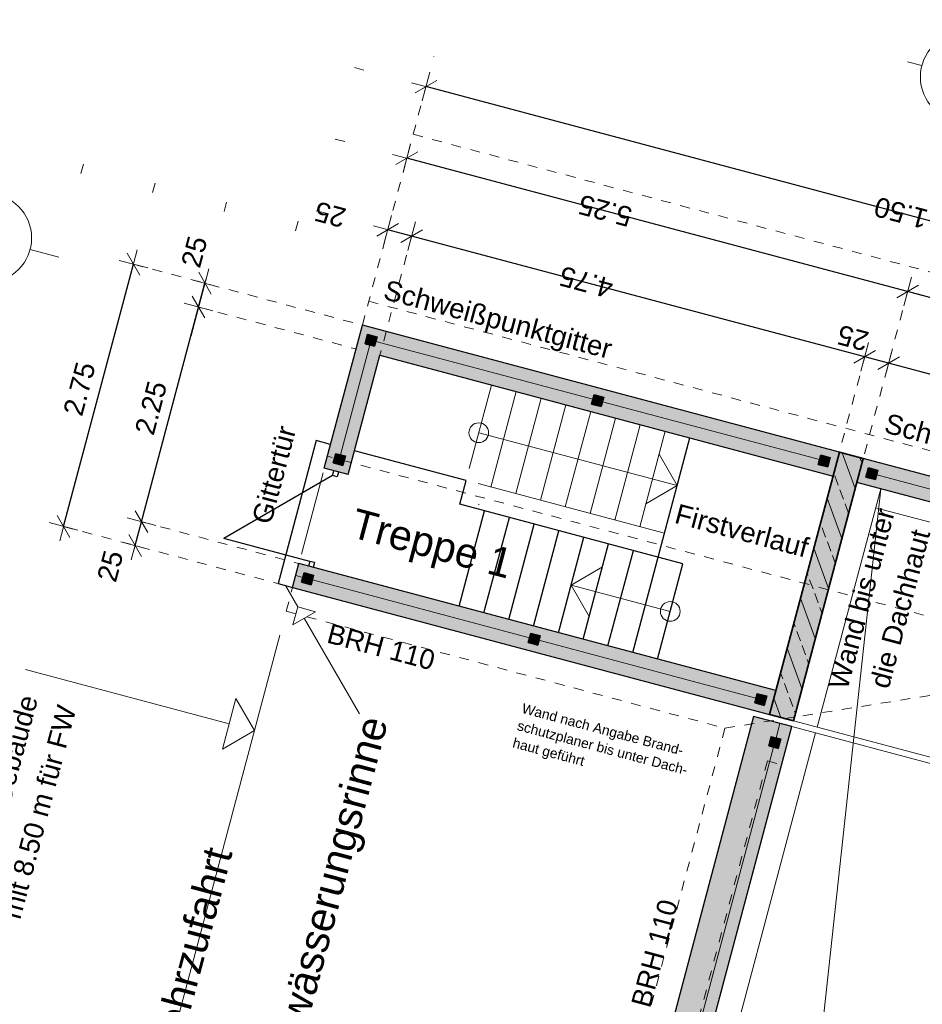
# Model space of a CAD drawing. Header units: metres. Extents: x 4462371 to 4462630, y 5328161 to 5328403.
# Tile 90 of 152: x 4462484 to 4462493, y 5328239 to 5328249. Entities that reach past the tile are written whole.
import ezdxf

# ---------------------------------------------------------------- set-up
doc = ezdxf.new("R2010")
doc.units = ezdxf.units.M
doc.header["$PDMODE"] = 65
doc.linetypes.add('AUSGEZOGEN', pattern=[0])
doc.linetypes.add('VERDECKT2_S2', pattern=[0.15, 0.1, -0.05])
for name, color, linetype, lineweight in [('Maßlinie_Allgemein', 7, 'AUSGEZOGEN', 13), ('Schraffur', 7, 'AUSGEZOGEN', 158), ('Standard', 7, 'AUSGEZOGEN', 13)]:
    doc.layers.add(name, color=color, linetype=linetype, lineweight=lineweight)
doc.styles.add('ARIAL', font='ARIAL.TTF')
doc.dimstyles.new('_DIMSTYLE_12', dxfattribs={"dimtxt": 0.2, "dimasz": 0.3, "dimexe": 0, "dimexo": 0, "dimgap": 0.1, "dimtad": 2, "dimrnd": 0.01, "dimzin": 4, "dimdsep": 46, "dimtxsty": 'ARIAL', "dimblk1": 'ALL_ML_STRICH', "dimblk2": 'ALL_ML_STRICH', "dimsah": 1, "dimcen": 0, "dimclrd": 7, "dimclre": 7, "dimclrt": 7, "dimadec": 0, "dimazin": 0, "dimtfac": 1, "dimtdec": 0, "dimtix": 1, "dimtmove": 2, "dimatfit": 3, "dimfxl": 0, "dimtzin": 0, "dimlwd": 0, "dimlwe": 13, "dimarcsym": 0})
doc.dimstyles.new('_DIMSTYLE_14', dxfattribs={"dimtxt": 0.2, "dimasz": 0.3, "dimexe": 0, "dimexo": 0, "dimgap": 0.1, "dimtad": 2, "dimdec": 1, "dimlfac": 100, "dimrnd": 1, "dimzin": 4, "dimdsep": 46, "dimtxsty": 'ARIAL', "dimblk1": 'ALL_ML_STRICH', "dimblk2": 'ALL_ML_STRICH', "dimsah": 1, "dimcen": 0, "dimclrd": 7, "dimclre": 7, "dimclrt": 7, "dimadec": 0, "dimazin": 0, "dimtfac": 1, "dimtdec": 0, "dimtix": 1, "dimtmove": 2, "dimatfit": 3, "dimfxl": 0, "dimtvp": 1.2, "dimtzin": 0, "dimlwd": 0, "dimlwe": 13, "dimarcsym": 0})

# ---------------------------------------------------------------- blocks, each defined once
blk = doc.blocks.new('ALL_ML_STRICH')
at = {"color": 0, "linetype": 'ByBlock', "lineweight": -2}
for p, q in [((0, -0.5), (0, 0.5)), ((-1, 0), (0.5, 0)), ((-0.3, -0.3), (0.3, 0.3))]:
    blk.add_line(p, q, dxfattribs=at)
blk = doc.blocks.new('*D553')
at = {"layer": 'DEFPOINTS', "color": 7, "linetype": 'AUSGEZOGEN', "lineweight": 13}
for p in [(4462487.4562, 5328245.6535), (4462499.2122, 5328245.1095), (4462498.5688, 5328242.6937)]:
    blk.add_point(p, dxfattribs=at)
at = {"layer": 'Maßlinie_Allgemein', "color": 7, "linetype": 'AUSGEZOGEN', "lineweight": -2}
for p, q in [((4462488.0996, 5328248.0692), (4462488.0996, 5328248.0692)), ((4462499.2122, 5328245.1095), (4462488.0996, 5328248.0692)), ((4462499.2122, 5328245.1095), (4462499.2122, 5328245.1095))]:
    blk.add_line(p, q, dxfattribs=at)
at = {"layer": 'Maßlinie_Allgemein', "color": 7, "linetype": 'AUSGEZOGEN', "lineweight": 13, "xscale": 0.3, "yscale": 0.3, "zscale": 0.3}
for p, rotation in [((4462488.0996, 5328248.0692), 165.0861850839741), ((4462499.2122, 5328245.1095), 345.0861850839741)]:
    blk.add_blockref('ALL_ML_STRICH', p, dxfattribs=dict(at, rotation=rotation))
at = {"layer": 'Maßlinie_Allgemein', "color": 7, "linetype": 'AUSGEZOGEN', "lineweight": 13, "insert": (4462492.9872, 5328246.771), "char_height": 0.2, "width": 1, "attachment_point": 5, "rotation": 165.08619, "style": 'ARIAL'}
blk.add_mtext('\\A1;{\\A1;{11.50\\H0.132000;\\S^ ;}}', dxfattribs=at)
blk = doc.blocks.new('*D554')
at = {"layer": 'DEFPOINTS', "color": 7, "linetype": 'AUSGEZOGEN', "lineweight": 13}
for p in [(4462487.4562, 5328245.6535), (4462484.4292, 5328243.6138), (4462486.7484, 5328242.9961)]:
    blk.add_point(p, dxfattribs=at)
at = {"layer": 'Maßlinie_Allgemein', "color": 7, "linetype": 'AUSGEZOGEN', "lineweight": -2}
for p, q in [((4462484.4292, 5328243.6138), (4462485.137, 5328246.2711)), ((4462485.137, 5328246.2711), (4462485.137, 5328246.2711)), ((4462484.4292, 5328243.6138), (4462484.4292, 5328243.6138))]:
    blk.add_line(p, q, dxfattribs=at)
at = {"layer": 'Maßlinie_Allgemein', "color": 7, "linetype": 'AUSGEZOGEN', "lineweight": 13, "xscale": 0.3, "yscale": 0.3, "zscale": 0.3}
for p, rotation in [((4462485.137, 5328246.2711), 75.08618509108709), ((4462484.4292, 5328243.6138), 255.0861850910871)]:
    blk.add_blockref('ALL_ML_STRICH', p, dxfattribs=dict(at, rotation=rotation))
at = {"layer": 'Maßlinie_Allgemein', "color": 7, "linetype": 'AUSGEZOGEN', "lineweight": 13, "insert": (4462484.5901, 5328245.008), "char_height": 0.2, "width": 0.8, "attachment_point": 5, "rotation": 75.08619, "style": 'ARIAL'}
blk.add_mtext('\\A1;{\\A1;{2.75\\H0.132000;\\S^ ;}}', dxfattribs=at)
blk = doc.blocks.new('*D571')
at = {"layer": 'DEFPOINTS', "color": 7, "linetype": 'AUSGEZOGEN', "lineweight": 13}
for p in [(4462485.154, 5328243.4207), (4462486.8127, 5328243.2377), (4462486.7484, 5328242.9961)]:
    blk.add_point(p, dxfattribs=at)
at = {"layer": 'Maßlinie_Allgemein', "color": 7, "linetype": 'AUSGEZOGEN', "lineweight": -2}
for p, q in [((4462485.154, 5328243.4207), (4462485.2183, 5328243.6623)), ((4462485.2183, 5328243.6623), (4462485.2183, 5328243.6623)), ((4462485.154, 5328243.4207), (4462485.154, 5328243.4207))]:
    blk.add_line(p, q, dxfattribs=at)
at = {"layer": 'Maßlinie_Allgemein', "color": 7, "linetype": 'AUSGEZOGEN', "lineweight": 13, "xscale": 0.3, "yscale": 0.3, "zscale": 0.3}
for p, rotation in [((4462485.2183, 5328243.6623), 75.08618503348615), ((4462485.154, 5328243.4207), 255.0861850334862)]:
    blk.add_blockref('ALL_ML_STRICH', p, dxfattribs=dict(at, rotation=rotation))
at = {"layer": 'Maßlinie_Allgemein', "color": 7, "linetype": 'AUSGEZOGEN', "lineweight": 13, "insert": (4462484.9023, 5328243.2126), "char_height": 0.2, "width": 0.8, "attachment_point": 5, "rotation": 75.08619, "style": 'ARIAL'}
blk.add_mtext('\\A1;{\\A1;{25\\H0.132000;\\S^ ;}}', dxfattribs=at)
blk = doc.blocks.new('*D572')
at = {"layer": 'DEFPOINTS', "color": 7, "linetype": 'AUSGEZOGEN', "lineweight": 13}
for p in [(4462487.6334, 5328245.3475), (4462485.2183, 5328243.6623), (4462486.8127, 5328243.2377)]:
    blk.add_point(p, dxfattribs=at)
at = {"layer": 'Maßlinie_Allgemein', "color": 7, "linetype": 'AUSGEZOGEN', "lineweight": -2}
for p, q in [((4462485.2183, 5328243.6623), (4462485.7974, 5328245.8365)), ((4462485.7974, 5328245.8365), (4462485.7974, 5328245.8365)), ((4462485.2183, 5328243.6623), (4462485.2183, 5328243.6623))]:
    blk.add_line(p, q, dxfattribs=at)
at = {"layer": 'Maßlinie_Allgemein', "color": 7, "linetype": 'AUSGEZOGEN', "lineweight": 13, "xscale": 0.3, "yscale": 0.3, "zscale": 0.3}
for p, rotation in [((4462485.7974, 5328245.8365), 75.08618503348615), ((4462485.2183, 5328243.6623), 255.0861850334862)]:
    blk.add_blockref('ALL_ML_STRICH', p, dxfattribs=dict(at, rotation=rotation))
at = {"layer": 'Maßlinie_Allgemein', "color": 7, "linetype": 'AUSGEZOGEN', "lineweight": 13, "insert": (4462485.3148, 5328244.815), "char_height": 0.2, "width": 0.8, "attachment_point": 5, "rotation": 75.08619, "style": 'ARIAL'}
blk.add_mtext('\\A1;{\\A1;{2.25\\H0.132000;\\S^ ;}}', dxfattribs=at)
blk = doc.blocks.new('*D573')
at = {"layer": 'DEFPOINTS', "color": 7, "linetype": 'AUSGEZOGEN', "lineweight": 13}
for p in [(4462485.7974, 5328245.8365), (4462487.4562, 5328245.6535), (4462487.6334, 5328245.3475)]:
    blk.add_point(p, dxfattribs=at)
at = {"layer": 'Maßlinie_Allgemein', "color": 7, "linetype": 'AUSGEZOGEN', "lineweight": -2}
for p, q in [((4462485.7974, 5328245.8365), (4462485.8617, 5328246.0781)), ((4462485.8617, 5328246.0781), (4462485.8617, 5328246.0781)), ((4462485.7974, 5328245.8365), (4462485.7974, 5328245.8365))]:
    blk.add_line(p, q, dxfattribs=at)
at = {"layer": 'Maßlinie_Allgemein', "color": 7, "linetype": 'AUSGEZOGEN', "lineweight": 13, "xscale": 0.3, "yscale": 0.3, "zscale": 0.3}
for p, rotation in [((4462485.8617, 5328246.0781), 75.08618503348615), ((4462485.7974, 5328245.8365), 255.0861850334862)]:
    blk.add_blockref('ALL_ML_STRICH', p, dxfattribs=dict(at, rotation=rotation))
at = {"layer": 'Maßlinie_Allgemein', "color": 7, "linetype": 'AUSGEZOGEN', "lineweight": 13, "insert": (4462485.7537, 5328246.3963), "char_height": 0.2, "width": 0.8, "attachment_point": 5, "rotation": 75.08619, "style": 'ARIAL'}
blk.add_mtext('\\A1;{\\A1;{25\\H0.132000;\\S^ ;}}', dxfattribs=at)
blk = doc.blocks.new('*D608')
at = {"layer": 'DEFPOINTS', "color": 7, "linetype": 'AUSGEZOGEN', "lineweight": 13}
for p in [(4462492.5293, 5328244.3023), (4462498.5846, 5328243.7244), (4462498.2628, 5328242.5165)]:
    blk.add_point(p, dxfattribs=at)
at = {"layer": 'Maßlinie_Allgemein', "color": 7, "linetype": 'AUSGEZOGEN', "lineweight": -2}
for p, q in [((4462492.7867, 5328245.2686), (4462492.7867, 5328245.2686)), ((4462498.5846, 5328243.7244), (4462492.7867, 5328245.2686)), ((4462498.5846, 5328243.7244), (4462498.5846, 5328243.7244))]:
    blk.add_line(p, q, dxfattribs=at)
at = {"layer": 'Maßlinie_Allgemein', "color": 7, "linetype": 'AUSGEZOGEN', "lineweight": 13, "xscale": 0.3, "yscale": 0.3, "zscale": 0.3}
for p, rotation in [((4462492.7867, 5328245.2686), 165.0861853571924), ((4462498.5846, 5328243.7244), 345.0861853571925)]:
    blk.add_blockref('ALL_ML_STRICH', p, dxfattribs=dict(at, rotation=rotation))
at = {"layer": 'Maßlinie_Allgemein', "color": 7, "linetype": 'AUSGEZOGEN', "lineweight": 13, "insert": (4462495.1596, 5328244.6401), "char_height": 0.2, "width": 0.8, "attachment_point": 5, "rotation": 165.08619, "style": 'ARIAL'}
blk.add_mtext('\\A1;{\\A1;{6.00\\H0.132000;\\S^ ;}}', dxfattribs=at)
blk = doc.blocks.new('*D609')
at = {"layer": 'DEFPOINTS', "color": 7, "linetype": 'AUSGEZOGEN', "lineweight": 13}
for p in [(4462492.7867, 5328245.2686), (4462492.2877, 5328244.3666), (4462492.5293, 5328244.3023)]:
    blk.add_point(p, dxfattribs=at)
at = {"layer": 'Maßlinie_Allgemein', "color": 7, "linetype": 'AUSGEZOGEN', "lineweight": -2}
for p, q in [((4462492.5451, 5328245.3329), (4462492.5451, 5328245.3329)), ((4462492.7867, 5328245.2686), (4462492.5451, 5328245.3329)), ((4462492.7867, 5328245.2686), (4462492.7867, 5328245.2686))]:
    blk.add_line(p, q, dxfattribs=at)
at = {"layer": 'Maßlinie_Allgemein', "color": 7, "linetype": 'AUSGEZOGEN', "lineweight": 13, "xscale": 0.3, "yscale": 0.3, "zscale": 0.3}
for p, rotation in [((4462492.5451, 5328245.3329), 165.0861853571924), ((4462492.7867, 5328245.2686), 345.0861853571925)]:
    blk.add_blockref('ALL_ML_STRICH', p, dxfattribs=dict(at, rotation=rotation))
at = {"layer": 'Maßlinie_Allgemein', "color": 7, "linetype": 'AUSGEZOGEN', "lineweight": 13, "insert": (4462492.4253, 5328245.5236), "char_height": 0.2, "width": 0.8, "attachment_point": 5, "rotation": 165.08619, "style": 'ARIAL'}
blk.add_mtext('\\A1;{\\A1;{25\\H0.132000;\\S^ ;}}', dxfattribs=at)
blk = doc.blocks.new('*D610')
at = {"layer": 'DEFPOINTS', "color": 7, "linetype": 'AUSGEZOGEN', "lineweight": 13}
for p in [(4462487.6334, 5328245.3475), (4462492.5451, 5328245.3329), (4462492.2877, 5328244.3666)]:
    blk.add_point(p, dxfattribs=at)
at = {"layer": 'Maßlinie_Allgemein', "color": 7, "linetype": 'AUSGEZOGEN', "lineweight": -2}
for p, q in [((4462487.9551, 5328246.5554), (4462487.9551, 5328246.5554)), ((4462492.5451, 5328245.3329), (4462487.9551, 5328246.5554)), ((4462492.5451, 5328245.3329), (4462492.5451, 5328245.3329))]:
    blk.add_line(p, q, dxfattribs=at)
at = {"layer": 'Maßlinie_Allgemein', "color": 7, "linetype": 'AUSGEZOGEN', "lineweight": 13, "xscale": 0.3, "yscale": 0.3, "zscale": 0.3}
for p, rotation in [((4462487.9551, 5328246.5554), 165.0861853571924), ((4462492.5451, 5328245.3329), 345.0861853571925)]:
    blk.add_blockref('ALL_ML_STRICH', p, dxfattribs=dict(at, rotation=rotation))
at = {"layer": 'Maßlinie_Allgemein', "color": 7, "linetype": 'AUSGEZOGEN', "lineweight": 13, "insert": (4462489.7231, 5328246.0881), "char_height": 0.2, "width": 0.8, "attachment_point": 5, "rotation": 165.08619, "style": 'ARIAL'}
blk.add_mtext('\\A1;{\\A1;{4.75\\H0.132000;\\S^ ;}}', dxfattribs=at)
blk = doc.blocks.new('*D611')
at = {"layer": 'DEFPOINTS', "color": 7, "linetype": 'AUSGEZOGEN', "lineweight": 13}
for p in [(4462487.9551, 5328246.5554), (4462487.4562, 5328245.6535), (4462487.6334, 5328245.3475)]:
    blk.add_point(p, dxfattribs=at)
at = {"layer": 'Maßlinie_Allgemein', "color": 7, "linetype": 'AUSGEZOGEN', "lineweight": -2}
for p, q in [((4462487.7135, 5328246.6198), (4462487.7135, 5328246.6198)), ((4462487.9551, 5328246.5554), (4462487.7135, 5328246.6198)), ((4462487.9551, 5328246.5554), (4462487.9551, 5328246.5554))]:
    blk.add_line(p, q, dxfattribs=at)
at = {"layer": 'Maßlinie_Allgemein', "color": 7, "linetype": 'AUSGEZOGEN', "lineweight": 13, "xscale": 0.3, "yscale": 0.3, "zscale": 0.3}
for p, rotation in [((4462487.7135, 5328246.6198), 165.0861853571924), ((4462487.9551, 5328246.5554), 345.0861853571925)]:
    blk.add_blockref('ALL_ML_STRICH', p, dxfattribs=dict(at, rotation=rotation))
at = {"layer": 'Maßlinie_Allgemein', "color": 7, "linetype": 'AUSGEZOGEN', "lineweight": 13, "insert": (4462487.13, 5328246.7739), "char_height": 0.2, "width": 0.8, "attachment_point": 5, "rotation": 165.08619, "style": 'ARIAL'}
blk.add_mtext('\\A1;{\\A1;{25\\H0.132000;\\S^ ;}}', dxfattribs=at)
blk = doc.blocks.new('*D612')
at = {"layer": 'DEFPOINTS', "color": 7, "linetype": 'AUSGEZOGEN', "lineweight": 13}
for p in [(4462499.0192, 5328244.3848), (4462492.5293, 5328244.3023), (4462498.5688, 5328242.6937)]:
    blk.add_point(p, dxfattribs=at)
at = {"layer": 'Maßlinie_Allgemein', "color": 7, "linetype": 'AUSGEZOGEN', "lineweight": -2}
for p, q in [((4462492.9797, 5328245.9933), (4462492.9797, 5328245.9933)), ((4462499.0192, 5328244.3848), (4462492.9797, 5328245.9933)), ((4462499.0192, 5328244.3848), (4462499.0192, 5328244.3848))]:
    blk.add_line(p, q, dxfattribs=at)
at = {"layer": 'Maßlinie_Allgemein', "color": 7, "linetype": 'AUSGEZOGEN', "lineweight": 13, "xscale": 0.3, "yscale": 0.3, "zscale": 0.3}
for p, rotation in [((4462492.9797, 5328245.9933), 165.0861850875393), ((4462499.0192, 5328244.3848), 345.0861850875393)]:
    blk.add_blockref('ALL_ML_STRICH', p, dxfattribs=dict(at, rotation=rotation))
at = {"layer": 'Maßlinie_Allgemein', "color": 7, "linetype": 'AUSGEZOGEN', "lineweight": 13, "insert": (4462496.1674, 5328245.1478), "char_height": 0.2, "width": 0.8, "attachment_point": 5, "rotation": 165.08619, "style": 'ARIAL'}
blk.add_mtext('\\A1;{\\A1;{6.25\\H0.132000;\\S^ ;}}', dxfattribs=at)
blk = doc.blocks.new('*D613')
at = {"layer": 'DEFPOINTS', "color": 7, "linetype": 'AUSGEZOGEN', "lineweight": 13}
for p in [(4462492.9797, 5328245.9933), (4462487.4562, 5328245.6535), (4462492.5293, 5328244.3023)]:
    blk.add_point(p, dxfattribs=at)
at = {"layer": 'Maßlinie_Allgemein', "color": 7, "linetype": 'AUSGEZOGEN', "lineweight": -2}
for p, q in [((4462487.9065, 5328247.3445), (4462487.9065, 5328247.3445)), ((4462492.9797, 5328245.9933), (4462487.9065, 5328247.3445)), ((4462492.9797, 5328245.9933), (4462492.9797, 5328245.9933))]:
    blk.add_line(p, q, dxfattribs=at)
at = {"layer": 'Maßlinie_Allgemein', "color": 7, "linetype": 'AUSGEZOGEN', "lineweight": 13, "xscale": 0.3, "yscale": 0.3, "zscale": 0.3}
for p, rotation in [((4462487.9065, 5328247.3445), 165.0861850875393), ((4462492.9797, 5328245.9933), 345.0861850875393)]:
    blk.add_blockref('ALL_ML_STRICH', p, dxfattribs=dict(at, rotation=rotation))
at = {"layer": 'Maßlinie_Allgemein', "color": 7, "linetype": 'AUSGEZOGEN', "lineweight": 13, "insert": (4462489.9161, 5328246.8128), "char_height": 0.2, "width": 0.8, "attachment_point": 5, "rotation": 165.08619, "style": 'ARIAL'}
blk.add_mtext('\\A1;{\\A1;{5.25\\H0.132000;\\S^ ;}}', dxfattribs=at)
blk = doc.blocks.new('COMPLEXOBJECT_106')
at = {"layer": 'Standard', "color": 7, "linetype": 'AUSGEZOGEN', "lineweight": 18}
for p, q in [((4462483.7712, 5328246.9712), (4462483.8098, 5328247.1162)), ((4462483.2205, 5328246.6522), (4462483.0756, 5328246.6908)), ((4462484.0902, 5328246.4206), (4462484.3801, 5328246.3434)), ((4462483.5395, 5328246.1016), (4462483.5009, 5328245.9566))]:
    blk.add_line(p, q, dxfattribs=at)
blk.add_circle((4462483.6554, 5328246.5364), 0.45, dxfattribs=at)
blk = doc.blocks.new('COMPLEXOBJECT_111')
at = {"layer": 'Standard', "color": 7, "linetype": 'AUSGEZOGEN', "lineweight": 18}
for p, q in [((4462493.6746, 5328248.6024), (4462493.7132, 5328248.7473)), ((4462493.1239, 5328248.2834), (4462492.979, 5328248.322)), ((4462493.9936, 5328248.0517), (4462494.1386, 5328248.0131)), ((4462493.443, 5328247.7327), (4462493.3657, 5328247.4428))]:
    blk.add_line(p, q, dxfattribs=at)
blk.add_circle((4462493.5588, 5328248.1675), 0.45, dxfattribs=at)

msp = doc.modelspace()

# ---------------------------------------------------------------- hatches: boundary and pattern name
at = {"layer": 'Schraffur', "linetype": 'AUSGEZOGEN', "lineweight": 18}
h = msp.add_hatch(dxfattribs=at)
h.set_pattern_fill('SCHRAFFUR_7', scale=0.1, angle=65, style=0, pattern_type=2)
h.set_pattern_definition([(110, (0, 0), (-0.281907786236, -0.102606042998), []), (110, (-0.14095, -0.0513), (-0.281907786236, -0.102606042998), [0.1, -0.05])])
h.paths.add_polyline_path([(4462491.82155, 5328241.64492), (4462492.52931, 5328244.30228), (4462492.28773, 5328244.36663), (4462491.57997, 5328241.70926)], flags=0)
at = {"layer": 'Standard', "linetype": 'AUSGEZOGEN', "lineweight": 13}
h = msp.add_hatch(color=255, dxfattribs=at)
h.paths.add_polyline_path([(4462492.28773, 5328244.36663), (4462487.45616, 5328245.65345), (4462487.10228, 5328244.32477), (4462487.17475, 5328244.30547), (4462487.18762, 5328244.35379), (4462487.23594, 5328244.34092), (4462487.28425, 5328244.32805), (4462487.27138, 5328244.27973), (4462487.34386, 5328244.26043), (4462487.63339, 5328245.34753), (4462492.22339, 5328244.12505)])
h.paths.add_polyline_path([(4462489.79146, 5328244.90212), (4462489.80432, 5328244.95043), (4462489.90095, 5328244.9247), (4462489.88809, 5328244.87638), (4462489.87522, 5328244.82807), (4462489.77859, 5328244.8538)], flags=16)
h.paths.add_polyline_path([(4462492.19595, 5328244.31345), (4462492.17021, 5328244.21682), (4462492.07358, 5328244.24256), (4462492.08645, 5328244.29088), (4462492.09932, 5328244.33919)], flags=16)
h.paths.add_polyline_path([(4462487.58022, 5328245.43931), (4462487.53191, 5328245.45218), (4462487.48359, 5328245.46505), (4462487.50933, 5328245.56168), (4462487.60596, 5328245.53594), (4462487.59309, 5328245.48763)], flags=16)
at = {"layer": 'Standard', "linetype": 'AUSGEZOGEN', "lineweight": 18}
for points in [[(4462487.48359, 5328245.46505), (4462487.58022, 5328245.43931), (4462487.60596, 5328245.53594), (4462487.50933, 5328245.56168)], [(4462489.77859, 5328244.8538), (4462489.87522, 5328244.82807), (4462489.90095, 5328244.9247), (4462489.80432, 5328244.95043)], [(4462487.25852, 5328244.23142), (4462487.28425, 5328244.32805), (4462487.18762, 5328244.35379), (4462487.16188, 5328244.25715)], [(4462492.07358, 5328244.24256), (4462492.17021, 5328244.21682), (4462492.19595, 5328244.31345), (4462492.09932, 5328244.33919)], [(4462492.55674, 5328244.11388), (4462492.65337, 5328244.08814), (4462492.67911, 5328244.18477), (4462492.58248, 5328244.21051)], [(4462486.84018, 5328243.04926), (4462486.93681, 5328243.02353), (4462486.96254, 5328243.12016), (4462486.86591, 5328243.14589)], [(4462489.13517, 5328242.43802), (4462489.2318, 5328242.41228), (4462489.25754, 5328242.50891), (4462489.16091, 5328242.53465)], [(4462491.43017, 5328241.82677), (4462491.5268, 5328241.80104), (4462491.55254, 5328241.89767), (4462491.4559, 5328241.92341)], [(4462491.57266, 5328241.3904), (4462491.66929, 5328241.36467), (4462491.69503, 5328241.4613), (4462491.5984, 5328241.48703)]]:
    msp.add_hatch(color=254, dxfattribs=at).paths.add_polyline_path(points)
at = {"layer": 'Standard', "linetype": 'AUSGEZOGEN', "lineweight": 13}
for color, points in [(254, [(4462491.82155, 5328241.64492), (4462492.52931, 5328244.30228), (4462492.28773, 5328244.36663), (4462491.57997, 5328241.70926)]), (255, [(4462487.25852, 5328244.23142), (4462487.16188, 5328244.25715), (4462487.17475, 5328244.30547), (4462487.10228, 5328244.32477), (4462487.07011, 5328244.20398), (4462487.31169, 5328244.13964), (4462487.34386, 5328244.26043), (4462487.27138, 5328244.27973)]), (255, [(4462491.5904, 5328241.64439), (4462491.41958, 5328241.68989), (4462491.39933, 5328241.61384)]), (255, [(4462490.39878, 5328236.88578), (4462490.47125, 5328236.86647), (4462490.44552, 5328236.76984), (4462490.37304, 5328236.78914), (4462489.07592, 5328231.91892), (4462489.14839, 5328231.89962), (4462489.12266, 5328231.80299), (4462489.05018, 5328231.82229), (4462487.81201, 5328227.17341), (4462487.95696, 5328227.13481), (4462491.70316, 5328241.20042), (4462491.55821, 5328241.23902)])]:
    msp.add_hatch(color=color, dxfattribs=at).paths.add_polyline_path(points)
h = msp.add_hatch(color=255, dxfattribs=at)
h.paths.add_polyline_path([(4462492.46496, 5328244.06071), (4462497.80571, 5328242.63826), (4462498.10919, 5328242.68679), (4462498.41267, 5328242.73532), (4462492.52931, 5328244.30228)])
h.paths.add_polyline_path([(4462492.55674, 5328244.11388), (4462492.58248, 5328244.21051), (4462492.67911, 5328244.18477), (4462492.66624, 5328244.13646), (4462492.65337, 5328244.08814)], flags=16)
h.paths.add_polyline_path([(4462495.36063, 5328243.47058), (4462495.45726, 5328243.44484), (4462495.44439, 5328243.39653), (4462495.43152, 5328243.34821), (4462495.33489, 5328243.37395), (4462495.34776, 5328243.42227)], flags=16)
h = msp.add_hatch(color=255, dxfattribs=at)
h.paths.add_polyline_path([(4462486.81274, 5328243.23767), (4462486.78057, 5328243.11688), (4462486.7484, 5328242.99609), (4462491.57997, 5328241.70926), (4462491.64431, 5328241.95084)])
h.paths.add_polyline_path([(4462486.84018, 5328243.04926), (4462486.85304, 5328243.09758), (4462486.86591, 5328243.14589), (4462486.96254, 5328243.12016), (4462486.94968, 5328243.07184), (4462486.93681, 5328243.02353)], flags=16)
h.paths.add_polyline_path([(4462489.16091, 5328242.53465), (4462489.25754, 5328242.50891), (4462489.24467, 5328242.4606), (4462489.2318, 5328242.41228), (4462489.13517, 5328242.43802), (4462489.14804, 5328242.48633)], flags=16)
h.paths.add_polyline_path([(4462491.5268, 5328241.80104), (4462491.43017, 5328241.82677), (4462491.44304, 5328241.87509), (4462491.4559, 5328241.92341), (4462491.55254, 5328241.89767)], flags=16)
h = msp.add_hatch(color=255, dxfattribs=at)
h.paths.add_polyline_path([(4462489.05018, 5328231.82229), (4462489.02603, 5328231.82872), (4462489.05176, 5328231.92536), (4462489.07592, 5328231.91892), (4462490.37304, 5328236.78914), (4462490.34889, 5328236.79558), (4462490.37462, 5328236.89221), (4462490.39878, 5328236.88578), (4462491.55821, 5328241.23902), (4462491.70316, 5328241.20042), (4462491.80611, 5328241.58694), (4462491.68532, 5328241.61911), (4462491.5904, 5328241.64439), (4462491.39933, 5328241.61384), (4462487.46749, 5328226.85123), (4462487.73322, 5328226.78045), (4462487.85401, 5328226.74828), (4462487.95696, 5328227.13481), (4462487.81201, 5328227.17341)])
h.paths.add_polyline_path([(4462491.5984, 5328241.48703), (4462491.69503, 5328241.4613), (4462491.66929, 5328241.36467), (4462491.57266, 5328241.3904)], flags=16)
h.paths.add_polyline_path([(4462487.70421, 5328226.8658), (4462487.72995, 5328226.96243), (4462487.82658, 5328226.93669), (4462487.80084, 5328226.84006), (4462487.75253, 5328226.85293)], flags=16)

# ---------------------------------------------------------------- linework, layer by layer
at = {"layer": 'Standard', "color": 7, "linetype": 'AUSGEZOGEN', "lineweight": 13}
for p, q in [((4462488.18107, 5328248.37524), (4462488.18134, 5328248.37625)), ((4462487.47147, 5328248.23653), (4462487.37484, 5328248.26226)), ((4462487.27844, 5328247.51179), (4462487.18181, 5328247.53753)), ((4462484.63103, 5328247.28552), (4462484.60529, 5328247.18889)), ((4462485.35576, 5328247.0925), (4462485.33003, 5328246.99587)), ((4462486.0805, 5328246.89948), (4462486.05476, 5328246.80284)), ((4462486.98879, 5328246.81279), (4462487.08542, 5328246.78706)), ((4462486.7795, 5328246.60982), (4462486.80523, 5328246.70645)), ((4462486.85304, 5328243.09758), (4462486.78057, 5328243.11688)), ((4462486.80125, 5328242.79908), (4462486.67593, 5328243.01539)), ((4462486.61972, 5328242.51293), (4462481.11237, 5328221.83486)), ((4462491.64671, 5328241.47417), (4462491.68532, 5328241.61911)), ((4462491.80611, 5328241.58694), (4462497.60399, 5328240.04275)), ((4462497.61943, 5328240.10073), (4462491.82155, 5328241.64492)), ((4462491.62098, 5328241.37753), (4462490.42294, 5328236.87934))]:
    msp.add_line(p, q, dxfattribs=at)
at = {"layer": 'Standard', "color": 7, "linetype": 'VERDECKT2_S2', "lineweight": 18}
for p, q in [((4462488.09957, 5328248.06924), (4462487.5205, 5328245.89503)), ((4462499.47003, 5328244.52343), (4462487.97089, 5328247.58608)), ((4462487.9551, 5328246.55543), (4462487.63339, 5328245.34753)), ((4462485.137, 5328246.27113), (4462487.45616, 5328245.65345)), ((4462492.9797, 5328245.99333), (4462492.52931, 5328244.30228)), ((4462487.45616, 5328245.65345), (4462487.5205, 5328245.89503)), ((4462487.5205, 5328245.89503), (4462499.01964, 5328242.83238)), ((4462485.7974, 5328245.83653), (4462487.39182, 5328245.41188)), ((4462492.54509, 5328245.33294), (4462492.28773, 5328244.36663)), ((4462495.07437, 5328242.20151), (4462487.10228, 5328244.32477)), ((4462485.21832, 5328243.66232), (4462486.81274, 5328243.23767)), ((4462484.42925, 5328243.61377), (4462486.60345, 5328243.0347)), ((4462486.68406, 5328242.75451), (4462486.7484, 5328242.99609)), ((4462486.68406, 5328242.75451), (4462486.78241, 5328242.72832)), ((4462486.89283, 5328242.69891), (4462491.1291, 5328241.57063)), ((4462491.1291, 5328241.57063), (4462495.07437, 5328242.20151)), ((4462491.1291, 5328241.57063), (4462486.71118, 5328224.98294))]:
    msp.add_line(p, q, dxfattribs=at)
at = {"layer": 'Standard', "color": 7, "linetype": 'AUSGEZOGEN', "lineweight": 25}
for p, q in [((4462487.07011, 5328244.20398), (4462487.45616, 5328245.65345)), ((4462492.28773, 5328244.36663), (4462487.45616, 5328245.65345)), ((4462487.48359, 5328245.46505), (4462487.50933, 5328245.56168)), ((4462487.50933, 5328245.56168), (4462487.60596, 5328245.53594)), ((4462487.48359, 5328245.46505), (4462487.58022, 5328245.43931)), ((4462487.60596, 5328245.53594), (4462487.58022, 5328245.43931)), ((4462487.31169, 5328244.13964), (4462487.63339, 5328245.34753)), ((4462487.63339, 5328245.34753), (4462492.22339, 5328244.12505)), ((4462489.77859, 5328244.8538), (4462489.80432, 5328244.95043)), ((4462489.80432, 5328244.95043), (4462489.90095, 5328244.9247)), ((4462489.77859, 5328244.8538), (4462489.87522, 5328244.82807)), ((4462489.90095, 5328244.9247), (4462489.87522, 5328244.82807)), ((4462486.9895, 5328244.48417), (4462486.60345, 5328243.0347)), ((4462487.13445, 5328244.44556), (4462486.9895, 5328244.48417)), ((4462490.19484, 5328242.33689), (4462490.77391, 5328244.5111)), ((4462487.16188, 5328244.25715), (4462487.18762, 5328244.35379)), ((4462487.18762, 5328244.35379), (4462487.28425, 5328244.32805)), ((4462488.50662, 5328244.0801), (4462487.37603, 5328244.38122)), ((4462487.16188, 5328244.25715), (4462487.25852, 5328244.23142)), ((4462487.28425, 5328244.32805), (4462487.25852, 5328244.23142)), ((4462492.07358, 5328244.24256), (4462492.09932, 5328244.33919)), ((4462492.09932, 5328244.33919), (4462492.19595, 5328244.31345)), ((4462492.19595, 5328244.31345), (4462492.17021, 5328244.21682)), ((4462498.56877, 5328242.69375), (4462492.52931, 5328244.30228)), ((4462487.31169, 5328244.13964), (4462487.07011, 5328244.20398)), ((4462487.15387, 5328244.12993), (4462487.16674, 5328244.17825)), ((4462487.21505, 5328244.16538), (4462487.20219, 5328244.11706)), ((4462492.07358, 5328244.24256), (4462492.17021, 5328244.21682)), ((4462492.55674, 5328244.11388), (4462492.58248, 5328244.21051)), ((4462492.58248, 5328244.21051), (4462492.67911, 5328244.18477)), ((4462492.67911, 5328244.18477), (4462492.65337, 5328244.08814)), ((4462487.15387, 5328244.12993), (4462486.05256, 5328243.49188)), ((4462487.20219, 5328244.11706), (4462487.15387, 5328244.12993)), ((4462488.44227, 5328243.83852), (4462488.50662, 5328244.0801)), ((4462498.26285, 5328242.51651), (4462492.46496, 5328244.06071)), ((4462492.55674, 5328244.11388), (4462492.65337, 5328244.08814)), ((4462488.43615, 5328242.80529), (4462488.69352, 5328243.77161)), ((4462490.70345, 5328243.23629), (4462488.44227, 5328243.83852)), ((4462488.68739, 5328242.73838), (4462488.94476, 5328243.70469)), ((4462488.93863, 5328242.67146), (4462489.196, 5328243.63778)), ((4462489.18987, 5328242.60455), (4462489.44724, 5328243.57086)), ((4462486.92224, 5328243.26025), (4462486.05256, 5328243.49188)), ((4462489.44112, 5328242.53763), (4462489.69848, 5328243.50395)), ((4462489.69236, 5328242.47072), (4462489.94972, 5328243.43703)), ((4462489.9436, 5328242.4038), (4462490.20097, 5328243.37012)), ((4462486.92224, 5328243.26025), (4462486.90937, 5328243.21193)), ((4462486.97056, 5328243.24738), (4462486.92224, 5328243.26025)), ((4462486.7484, 5328242.99609), (4462486.81274, 5328243.23767)), ((4462491.64431, 5328241.95084), (4462486.81274, 5328243.23767)), ((4462486.97056, 5328243.24738), (4462486.95769, 5328243.19906)), ((4462490.44608, 5328242.26997), (4462490.70345, 5328243.23629)), ((4462486.84018, 5328243.04926), (4462486.86591, 5328243.14589)), ((4462486.86591, 5328243.14589), (4462486.96254, 5328243.12016)), ((4462486.96254, 5328243.12016), (4462486.93681, 5328243.02353)), ((4462486.60345, 5328243.0347), (4462486.7484, 5328242.99609)), ((4462486.7484, 5328242.99609), (4462491.57997, 5328241.70926)), ((4462486.84018, 5328243.04926), (4462486.93681, 5328243.02353)), ((4462489.13517, 5328242.43802), (4462489.16091, 5328242.53465)), ((4462489.16091, 5328242.53465), (4462489.25754, 5328242.50891)), ((4462489.25754, 5328242.50891), (4462489.2318, 5328242.41228)), ((4462489.13517, 5328242.43802), (4462489.2318, 5328242.41228)), ((4462491.43017, 5328241.82677), (4462491.4559, 5328241.92341)), ((4462491.4559, 5328241.92341), (4462491.55254, 5328241.89767)), ((4462491.55254, 5328241.89767), (4462491.5268, 5328241.80104)), ((4462491.43017, 5328241.82677), (4462491.5268, 5328241.80104)), ((4462491.41958, 5328241.68989), (4462487.46749, 5328226.85123)), ((4462491.80611, 5328241.58694), (4462491.41958, 5328241.68989)), ((4462487.85401, 5328226.74828), (4462491.80611, 5328241.58694)), ((4462491.57266, 5328241.3904), (4462491.5984, 5328241.48703)), ((4462491.5984, 5328241.48703), (4462491.69503, 5328241.4613)), ((4462491.69503, 5328241.4613), (4462491.66929, 5328241.36467)), ((4462491.57266, 5328241.3904), (4462491.66929, 5328241.36467))]:
    msp.add_line(p, q, dxfattribs=at)
at = {"layer": 'Standard', "color": 7, "linetype": 'AUSGEZOGEN', "lineweight": 18}
for p, q in [((4462487.53191, 5328245.45218), (4462487.23594, 5328244.34092)), ((4462487.59309, 5328245.48763), (4462489.79146, 5328244.90212)), ((4462488.53879, 5328244.20089), (4462488.76398, 5328245.04642)), ((4462488.75786, 5328244.01319), (4462489.01522, 5328244.9795)), ((4462489.0091, 5328243.94627), (4462489.26646, 5328244.91259)), ((4462489.88809, 5328244.87638), (4462492.08645, 5328244.29088)), ((4462489.26034, 5328243.87936), (4462489.51771, 5328244.84567)), ((4462489.51158, 5328243.81244), (4462489.76895, 5328244.77876)), ((4462489.76282, 5328243.74553), (4462490.02019, 5328244.71184)), ((4462490.64523, 5328244.02794), (4462488.6353, 5328244.56326)), ((4462490.01407, 5328243.67861), (4462490.27143, 5328244.64493)), ((4462490.26531, 5328243.6117), (4462490.52267, 5328244.57801)), ((4462490.64523, 5328244.02794), (4462490.4609, 5328244.3461)), ((4462486.83848, 5328243.3343), (4462487.05724, 5328244.15567)), ((4462492.66624, 5328244.13646), (4462495.34776, 5328243.42227)), ((4462488.6274, 5328244.04793), (4462490.51655, 5328243.54478)), ((4462490.64523, 5328244.02794), (4462490.32707, 5328243.84361)), ((4462492.70654, 5328243.99636), (4462490.92197, 5328227.5352)), ((4462492.70654, 5328243.99636), (4462492.06313, 5328241.58058)), ((4462488.63874, 5328243.83794), (4462488.62853, 5328243.84066)), ((4462497.9698, 5328242.38759), (4462492.65507, 5328243.8031)), ((4462489.5698, 5328243.02079), (4462489.88796, 5328243.20512)), ((4462489.14804, 5328242.48633), (4462486.94968, 5328243.07184)), ((4462489.5698, 5328243.02079), (4462489.75413, 5328242.70263)), ((4462489.5698, 5328243.02079), (4462490.57477, 5328242.75313)), ((4462486.80125, 5328242.79908), (4462486.753, 5328242.61789)), ((4462486.98244, 5328242.75082), (4462486.80125, 5328242.79908)), ((4462486.753, 5328242.61789), (4462486.98244, 5328242.75082)), ((4462486.86772, 5328242.68436), (4462487.42788, 5328241.71748)), ((4462491.44304, 5328241.87509), (4462489.24467, 5328242.4606)), ((4462486.10612, 5328241.61486), (4462484.0432, 5328242.1643)), ((4462486.17436, 5328241.8711), (4462486.03787, 5328241.35863)), ((4462486.36235, 5328241.54662), (4462486.17436, 5328241.8711)), ((4462486.03787, 5328241.35863), (4462486.36235, 5328241.54662)), ((4462492.04769, 5328241.5226), (4462488.49451, 5328228.18173))]:
    msp.add_line(p, q, dxfattribs=at)
at = {"layer": 'Standard', "color": 7, "linetype": 'AUSGEZOGEN', "lineweight": 35}
for p, q in [((4462492.28773, 5328244.36663), (4462491.57997, 5328241.70926)), ((4462492.52931, 5328244.30228), (4462492.28773, 5328244.36663)), ((4462491.82155, 5328241.64492), (4462492.52931, 5328244.30228)), ((4462491.57997, 5328241.70926), (4462491.82155, 5328241.64492))]:
    msp.add_line(p, q, dxfattribs=at)
at = {"layer": 'Standard', "color": 7, "linetype": 'VERDECKT2_S2', "lineweight": 13}
for q in [(4462490.39878, 5328236.88578), (4462491.70316, 5328241.20042)]:
    msp.add_line((4462491.55821, 5328241.23902), q, dxfattribs=at)
at = {"layer": 'Standard', "color": 7, "linetype": 'AUSGEZOGEN', "lineweight": 18}
for centre in [(4462488.6353, 5328244.56326), (4462490.57477, 5328242.75313)]:
    msp.add_circle(centre, 0.1, dxfattribs=at)

# ---------------------------------------------------------------- block references
for name in ['COMPLEXOBJECT_111', 'COMPLEXOBJECT_106']:
    msp.add_blockref(name, (0, 0), dxfattribs=at)

# ---------------------------------------------------------------- texts
at = {"layer": 'Standard', "color": 7, "linetype": 'AUSGEZOGEN', "lineweight": 18, "style": 'ARIAL'}
for s, insert, char_height, width, attachment_point, rotation in [('\\W1.00;Schweißpunktgitter', (4462488.78879, 5328245.55724), 0.2, 2.4870818, 8, 345.086185), ('\\W1.00;Gittertür', (4462486.33432, 5328243.67555), 0.2, 1.1098616, 1, 75.086185), ('\\W1.00;Schweißpunktgitter', (4462493.86193, 5328244.20607), 0.2, 2.4870818, 8, 345.086185), ('\\W0.99;Treppe\\~1', (4462488.14932, 5328243.39912), 0.3, 1.8333797, 5, 345.086185), ('\\W1.00;Firstverlauf', (4462491.27345, 5328243.47255), 0.2, 1.4868883, 8, 345.086185), ('\\W0.98;BRH\\~110', (4462487.67268, 5328242.49121), 0.2, 1.2377366, 2, 345.086185), ('\\W1.01;Entwässerungsrinne', (4462487.42788, 5328241.71748), 0.3, 3.9708689, 3, 75.086185), ('\\W1.01;Abgrenzung\\~Feuerwehrzufahrt', (4462486.04064, 5328240.33873), 0.3, 5.8407924, 6, 75.086185), ('\\W0.98;BRH\\~110', (4462490.51464, 5328239.26356), 0.2, 1.2377366, 8, 75.086185)]:
    msp.add_mtext(s, dxfattribs=dict(at, insert=insert, char_height=char_height, width=width, attachment_point=attachment_point, rotation=rotation))
for s, insert, char_height, width, attachment_point, rotation, line_spacing_factor in [('{\\fArial|i0|b0;\\H0.200000;\\W1.000000;\\C7;Wand bis unter }\\P{\\fArial|i0|b0;\\H0.200000;\\W1.000000;\\C7;die Dachhaut}\\P', (4462492.41701, 5328242.90926), 0.2, 2.0636057, 2, 75.086185, 1.204819), ('{\\fArial|i0|b0;\\H0.200000;\\W1.000000;\\C7;von Gebäude}\\P{\\fArial|i0|b0;\\H0.200000;\\W1.000000;\\C7;mit 8.50 m für FW}\\P', (4462483.97886, 5328241.92272), 0.2, 2.3204566, 3, 75.086185, 1.204819), ('{\\fArial|i0|b0;\\H0.100000;\\W1.000000;\\C7;Wand nach Angabe Brand-}\\P{\\fArial|i0|b0;\\H0.100000;\\W1.000000;\\C7;schutzplaner bis unter Dach-}\\P{\\fArial|i0|b0;\\H0.100000;\\W1.000000;\\C7;haut geführt}\\P', (4462489.08898, 5328241.82423), 0.1, 1.8702443, 1, 345.086185, 1.084337)]:
    msp.add_mtext(s, dxfattribs=dict(at, insert=insert, char_height=char_height, width=width, attachment_point=attachment_point, rotation=rotation, line_spacing_factor=line_spacing_factor))

# ---------------------------------------------------------------- dimensions: what is measured, and where the dimension line sits
at = {"layer": 'Maßlinie_Allgemein', "color": 7, "linetype": 'AUSGEZOGEN', "lineweight": 13}
for base, p1, p2, angle, dimstyle, picture, middle in [((4462488.09957, 5328248.06924), (4462499.21218, 5328245.10953), (4462488.09957, 5328248.06924), 165.086185, '_DIMSTYLE_12', '*D553', (4462492.98719, 5328246.77101)), ((4462487.90655, 5328247.3445), (4462492.9797, 5328245.99333), (4462487.90655, 5328247.3445), 165.086185, '_DIMSTYLE_12', '*D613', (4462489.9161, 5328246.81281)), ((4462487.71352, 5328246.61977), (4462487.9551, 5328246.55543), (4462487.71352, 5328246.61977), 165.086185, '_DIMSTYLE_14', '*D611', (4462487.13002, 5328246.77395)), ((4462485.86174, 5328246.07811), (4462485.7974, 5328245.83653), (4462485.86174, 5328246.07811), 75.086185, '_DIMSTYLE_14', '*D573', (4462485.75373, 5328246.39633)), ((4462487.9551, 5328246.55543), (4462492.54509, 5328245.33294), (4462487.9551, 5328246.55543), 165.086185, '_DIMSTYLE_12', '*D610', (4462489.72307, 5328246.08808)), ((4462485.137, 5328246.27113), (4462484.42925, 5328243.61377), (4462485.137, 5328246.27113), 75.086185, '_DIMSTYLE_12', '*D554', (4462484.59009, 5328245.00804)), ((4462492.9797, 5328245.99333), (4462499.01916, 5328244.3848), (4462492.9797, 5328245.99333), 165.086185, '_DIMSTYLE_12', '*D612', (4462496.16744, 5328245.14785)), ((4462485.7974, 5328245.83653), (4462485.21832, 5328243.66232), (4462485.7974, 5328245.83653), 75.086185, '_DIMSTYLE_12', '*D572', (4462485.31483, 5328244.81501)), ((4462492.54509, 5328245.33294), (4462492.78667, 5328245.2686), (4462492.54509, 5328245.33294), 165.086185, '_DIMSTYLE_14', '*D609', (4462492.42533, 5328245.5236)), ((4462492.78667, 5328245.2686), (4462498.58456, 5328243.7244), (4462492.78667, 5328245.2686), 165.086185, '_DIMSTYLE_12', '*D608', (4462495.15965, 5328244.64012)), ((4462485.21832, 5328243.66232), (4462485.15398, 5328243.42074), (4462485.21832, 5328243.66232), 75.086185, '_DIMSTYLE_14', '*D571', (4462484.90233, 5328243.21263))]:
    dim = msp.add_linear_dim(base=base, p1=p1, p2=p2, angle=angle, dimstyle=dimstyle, override={"dimpost": '<>', "dimclrd": 7, "dimclre": 7, "dimclrt": 7, "dimlwd": 0, "dimlwe": 13}, dxfattribs=at)
    dim.commit()
    dim.dimension.update_dxf_attribs({"geometry": picture, "text_midpoint": middle, "dimtype": 160})

doc.saveas('drawing.dxf')
